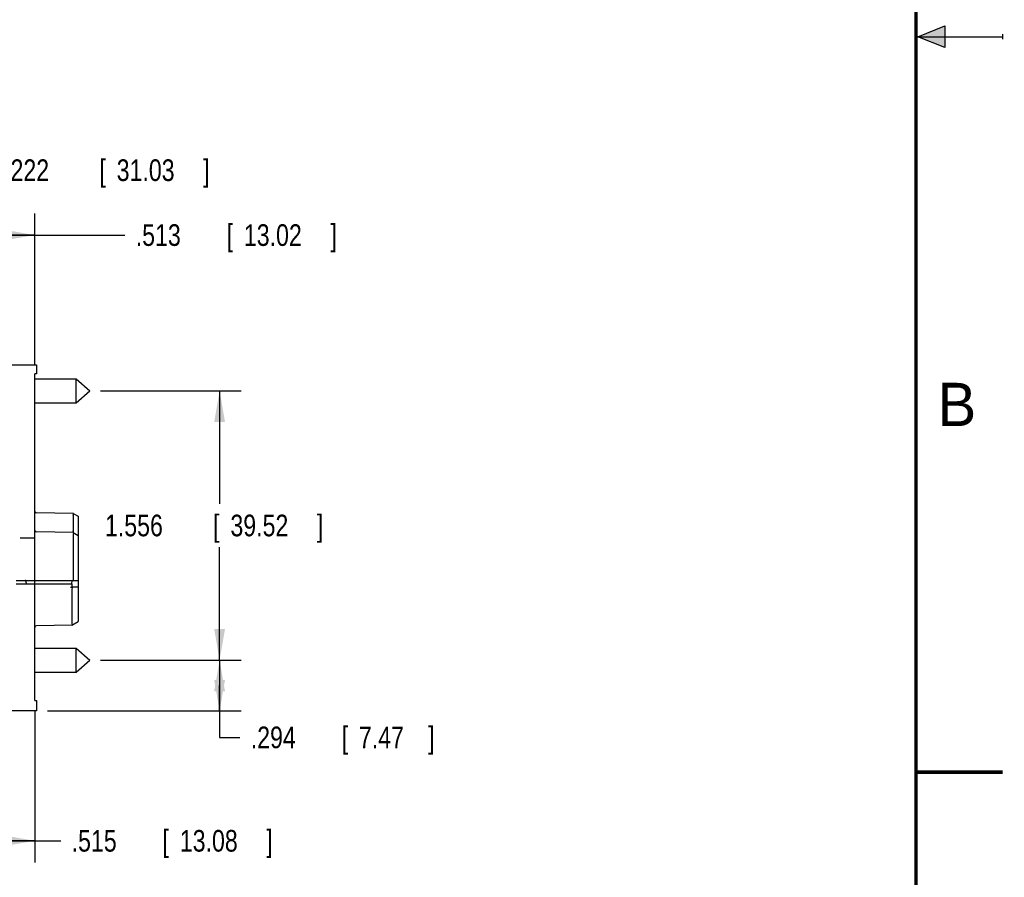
# Model space of a CAD drawing. Header units: inches. Extents: x 0 to 22, y 0 to 17.
# Tile 31 of 41: x 16.3 to 22, y 3.6 to 8.6. Entities that reach past the tile are written whole.
import ezdxf

# ---------------------------------------------------------------- set-up
doc = ezdxf.new("R2010")
doc.units = ezdxf.units.IN
doc.header["$LTSCALE"] = 1.21
doc.header["$MEASUREMENT"] = 0
doc.layers.get('0').update_dxf_attribs({"linetype": 'CONTINUOUS'})
doc.layers.add('DIMENSIONS', color=7, linetype='CONTINUOUS')
doc.styles.get("Standard").update_dxf_attribs({"font": 'txt', "width": 0.8})
doc.dimstyles.new('DIMSTYLE_1', dxfattribs={"dimtxt": 0.125, "dimasz": 0.18, "dimexe": 0.18, "dimexo": 0.0625, "dimgap": 0.09, "dimtad": 0, "dimtih": 1, "dimtoh": 1, "dimdec": 3, "dimzin": 4, "dimdsep": 46, "dimtxsty": 'STANDARD', "dimblk": '_FILLED', "dimblk1": '_FILLED', "dimblk2": '_FILLED', "dimcen": 0.09, "dimadec": 0, "dimazin": 0, "dimtp": 0.01, "dimtm": 0.01, "dimtfac": 1, "dimtdec": 3, "dimtofl": 0, "dimtmove": 0, "dimatfit": 3, "dimldrblk": '_FILLED', "dimfxl": 1, "dimtolj": 1, "dimtzin": 4, "dimarcsym": 0})

# ---------------------------------------------------------------- blocks, each defined once
blk = doc.blocks.new('_FILLED')
at = {"color": 0, "linetype": 'BYBLOCK'}
blk.add_solid([(0, 0), (-1, 0.174), (-1, -0.174)], dxfattribs=at)
blk = doc.blocks.new('*D0')
at = {"layer": 'DIMENSIONS', "color": 2, "linetype": 'CONTINUOUS'}
for p, q in [((16.7878, 6.4536), (17.6003, 6.4536)), ((17.4753, 6.4536), (17.4753, 5.8006)), ((17.4753, 4.8976), (17.4753, 5.5506)), ((16.7878, 4.8976), (17.6003, 4.8976))]:
    blk.add_line(p, q, dxfattribs=at)
at = {"layer": 'DIMENSIONS', "color": 2, "linetype": 'CONTINUOUS', "xscale": 0.18, "yscale": 0.18, "zscale": 0.18}
for p, rotation in [((17.4753, 6.4536), 90), ((17.4753, 4.8976), 270)]:
    blk.add_blockref('_FILLED', p, dxfattribs=dict(at, rotation=rotation))
at = {"layer": 'DIMENSIONS', "color": 2, "linetype": 'CONTINUOUS', "width": 0.8}
for s, p in [('[', (17.4378, 5.6131)), (']', (18.0378, 5.6131)), ('1.556', (16.8128, 5.6131)), ('39.52', (17.5378, 5.6131))]:
    blk.add_text(s, height=0.125, dxfattribs=at).set_placement(p)
blk = doc.blocks.new('*D4')
at = {"layer": 'DIMENSIONS', "color": 2, "linetype": 'CONTINUOUS'}
for p, q in [((15.8947, 6.2611), (15.8947, 7.4786)), ((16.4073, 6.6082), (16.4073, 7.4786)), ((15.8947, 7.3536), (16.151, 7.3536)), ((16.4073, 7.3536), (16.151, 7.3536)), ((16.151, 7.3536), (16.9281, 7.3536))]:
    blk.add_line(p, q, dxfattribs=at)
at = {"layer": 'DIMENSIONS', "color": 2, "linetype": 'CONTINUOUS', "xscale": 0.18, "yscale": 0.18, "zscale": 0.18, "rotation": 180}
blk.add_blockref('_FILLED', (15.8947, 7.3536), dxfattribs=at)
at = {"layer": 'DIMENSIONS', "color": 2, "linetype": 'CONTINUOUS', "xscale": 0.18, "yscale": 0.18, "zscale": 0.18}
blk.add_blockref('_FILLED', (16.4073, 7.3536), dxfattribs=at)
at = {"layer": 'DIMENSIONS', "color": 2, "linetype": 'CONTINUOUS', "width": 0.8}
for s, p in [('.513', (16.9906, 7.2911)), ('[', (17.5156, 7.2911)), ('13.02', (17.6156, 7.2911)), (']', (18.1156, 7.2911))]:
    blk.add_text(s, height=0.125, dxfattribs=at).set_placement(p)
blk = doc.blocks.new('*D5')
at = {"layer": 'DIMENSIONS', "color": 2, "linetype": 'CONTINUOUS'}
for p, q in [((14.6729, 6.2611), (14.6729, 7.8536)), ((15.8947, 6.2611), (15.8947, 7.8536)), ((14.6729, 7.7286), (15.2838, 7.7286)), ((15.8947, 7.7286), (15.2838, 7.7286)), ((15.2838, 7.7286), (16.093, 7.7286))]:
    blk.add_line(p, q, dxfattribs=at)
at = {"layer": 'DIMENSIONS', "color": 2, "linetype": 'CONTINUOUS', "xscale": 0.18, "yscale": 0.18, "zscale": 0.18, "rotation": 180}
blk.add_blockref('_FILLED', (14.6729, 7.7286), dxfattribs=at)
at = {"layer": 'DIMENSIONS', "color": 2, "linetype": 'CONTINUOUS', "xscale": 0.18, "yscale": 0.18, "zscale": 0.18}
blk.add_blockref('_FILLED', (15.8947, 7.7286), dxfattribs=at)
at = {"layer": 'DIMENSIONS', "color": 2, "linetype": 'CONTINUOUS', "width": 0.8}
for s, p in [('[', (16.7805, 7.6661)), (']', (17.3805, 7.6661)), ('1.222', (16.1555, 7.6661)), ('31.03', (16.8805, 7.6661))]:
    blk.add_text(s, height=0.125, dxfattribs=at).set_placement(p)
blk = doc.blocks.new('*D10')
at = {"layer": 'DIMENSIONS', "color": 2, "linetype": 'CONTINUOUS'}
for p, q in [((15.8925, 5.158), (15.8925, 3.7286)), ((16.4073, 4.6011), (16.4073, 3.7286)), ((15.8925, 3.8536), (16.1499, 3.8536)), ((16.4073, 3.8536), (16.1499, 3.8536)), ((16.1499, 3.8536), (16.5578, 3.8536))]:
    blk.add_line(p, q, dxfattribs=at)
at = {"layer": 'DIMENSIONS', "color": 2, "linetype": 'CONTINUOUS', "xscale": 0.18, "yscale": 0.18, "zscale": 0.18, "rotation": 180}
blk.add_blockref('_FILLED', (15.8925, 3.8536), dxfattribs=at)
at = {"layer": 'DIMENSIONS', "color": 2, "linetype": 'CONTINUOUS', "xscale": 0.18, "yscale": 0.18, "zscale": 0.18}
blk.add_blockref('_FILLED', (16.4073, 3.8536), dxfattribs=at)
at = {"layer": 'DIMENSIONS', "color": 2, "linetype": 'CONTINUOUS', "width": 0.8}
for s, p in [('[', (17.1453, 3.7911)), (']', (17.7453, 3.7911)), ('.515', (16.6203, 3.7911)), ('13.08', (17.2453, 3.7911))]:
    blk.add_text(s, height=0.125, dxfattribs=at).set_placement(p)
blk = doc.blocks.new('*D12')
at = {"layer": 'DIMENSIONS', "color": 2, "linetype": 'CONTINUOUS'}
for p, q in [((16.7878, 4.8976), (17.6003, 4.8976)), ((17.4753, 4.8976), (17.4753, 4.7506)), ((17.4753, 4.6036), (17.4753, 4.7506)), ((17.4753, 4.7506), (17.4753, 4.4511)), ((16.4798, 4.6036), (17.6003, 4.6036)), ((17.4753, 4.4511), (17.5928, 4.4511))]:
    blk.add_line(p, q, dxfattribs=at)
at = {"layer": 'DIMENSIONS', "color": 2, "linetype": 'CONTINUOUS', "xscale": 0.18, "yscale": 0.18, "zscale": 0.18}
for p, rotation in [((17.4753, 4.8976), 90), ((17.4753, 4.6036), 270)]:
    blk.add_blockref('_FILLED', p, dxfattribs=dict(at, rotation=rotation))
at = {"layer": 'DIMENSIONS', "color": 2, "linetype": 'CONTINUOUS', "width": 0.8}
for s, p in [('.294', (17.6553, 4.3886)), ('[', (18.1803, 4.3886)), ('7.47', (18.2803, 4.3886)), (']', (18.6803, 4.3886))]:
    blk.add_text(s, height=0.125, dxfattribs=at).set_placement(p)

msp = doc.modelspace()

# ---------------------------------------------------------------- hatches: boundary and pattern name
at = {"linetype": 'CONTINUOUS'}
msp.add_hatch(color=2, dxfattribs=at).paths.add_polyline_path([(21.6663, 8.5625), (21.6663, 8.4375), (21.51, 8.5)])

# ---------------------------------------------------------------- linework, layer by layer
at = {"color": 2, "linetype": 'CONTINUOUS'}
for p, q in [((21.51, 8.5), (21.6663, 8.5625)), ((21.6663, 8.5625), (21.6663, 8.4375)), ((21.51, 8.5), (22, 8.5)), ((21.6663, 8.4375), (21.51, 8.5)), ((22, 8.515), (22, 8.485))]:
    msp.add_line(p, q, dxfattribs=at)
at = {"color": 7, "linetype": 'CONTINUOUS'}
for p, q in [((13.8428, 6.6036), (16.4173, 6.6036)), ((16.4173, 6.6036), (16.4173, 6.552)), ((16.4173, 6.552), (16.4073, 6.5516)), ((16.4073, 4.6636), (16.4073, 6.5516)), ((16.4073, 6.5226), (16.646, 6.5226)), ((16.646, 6.3846), (16.646, 6.5226)), ((16.646, 6.5226), (16.7253, 6.4536)), ((16.646, 6.3846), (16.7253, 6.4536)), ((16.4073, 6.3846), (16.646, 6.3846)), ((16.6294, 5.7447), (16.4172, 5.7484)), ((16.6294, 5.7447), (16.6573, 5.7286)), ((16.6294, 5.7347), (16.6294, 5.6447)), ((16.6573, 5.7286), (16.6573, 5.1206)), ((16.6294, 5.6347), (16.4172, 5.6384)), ((16.6294, 5.6347), (16.6573, 5.6186)), ((16.3421, 5.6036), (16.4073, 5.6036)), ((16.6294, 5.6247), (16.6294, 5.3586)), ((16.3003, 5.3586), (16.6573, 5.3586)), ((16.3576, 5.3435), (16.3574, 5.3537)), ((16.6222, 5.3386), (16.6227, 5.3586)), ((16.3003, 5.3386), (16.6227, 5.3386)), ((16.3583, 5.341), (16.3584, 5.3386)), ((16.6129, 5.3186), (16.622, 5.3186)), ((16.6573, 5.3186), (16.6224, 5.3186)), ((16.6227, 5.3186), (16.6227, 5.3386)), ((16.6216, 5.1), (16.4172, 5.0964)), ((16.6216, 5.1), (16.6573, 5.1206)), ((16.4073, 4.9666), (16.646, 4.9666)), ((16.646, 4.9666), (16.7253, 4.8976)), ((16.646, 4.8286), (16.646, 4.9666)), ((16.646, 4.8286), (16.7253, 4.8976)), ((16.4073, 4.8286), (16.646, 4.8286)), ((16.4073, 4.6636), (16.4173, 4.6636)), ((16.4173, 4.6636), (16.4173, 4.6036)), ((16.4173, 4.6036), (13.8428, 4.6036))]:
    msp.add_line(p, q, dxfattribs=at)
at = {"color": 7, "linetype": 'CONTINUOUS', "const_width": 0.02}
for points in [[(21.5, 0.5), (21.5, 16.5)], [(22, 4.25), (21.5, 4.25)]]:
    msp.add_lwpolyline(points, dxfattribs=at)
at = {"color": 7, "linetype": 'CONTINUOUS'}
for centre, radius, start, end in [((16.4173, 5.7584), 0.01, 179.9996, 269), ((16.4173, 5.6484), 0.01, 179.9996, 269), ((16.3524, 5.3536), 0.005, 1, 90), ((16.3626, 5.3436), 0.005, 181, 240.3333), ((16.4173, 5.0864), 0.01, 91, 180)]:
    msp.add_arc(centre, radius, start, end, dxfattribs=at)
for points, knots in [([(16.6295, 5.736), (16.6295, 5.7358), (16.6295, 5.7355), (16.6294, 5.7351), (16.6294, 5.7348), (16.6294, 5.7347)], [0, 0, 0, 0, 0.338368, 0.670488, 1, 1, 1, 1]), ([(16.6295, 5.736), (16.6296, 5.7363), (16.6298, 5.737), (16.63, 5.7381), (16.6301, 5.7391), (16.6302, 5.74), (16.6303, 5.7409), (16.6303, 5.7417), (16.6303, 5.7425), (16.6302, 5.7431), (16.6301, 5.7436), (16.63, 5.7441), (16.6298, 5.7444), (16.6296, 5.7446), (16.6295, 5.7446)], [0, 0, 0, 0, 0.124518, 0.245007, 0.359553, 0.466506, 0.565749, 0.65701, 0.738885, 0.810375, 0.87172, 0.923297, 0.965426, 1, 1, 1, 1]), ([(16.6293, 5.6434), (16.6292, 5.6431), (16.629, 5.6424), (16.6288, 5.6413), (16.6287, 5.6403), (16.6286, 5.6394), (16.6285, 5.6385), (16.6285, 5.6377), (16.6285, 5.6369), (16.6286, 5.6363), (16.6287, 5.6358), (16.6288, 5.6353), (16.629, 5.635), (16.6292, 5.6348), (16.6293, 5.6348)], [0, 0, 0, 0, 0.124518, 0.245007, 0.359553, 0.466506, 0.565749, 0.65701, 0.738885, 0.810375, 0.87172, 0.923297, 0.965426, 1, 1, 1, 1]), ([(16.6293, 5.6434), (16.6293, 5.6436), (16.6293, 5.6439), (16.6294, 5.6443), (16.6294, 5.6446), (16.6294, 5.6447)], [0, 0, 0, 0, 0.338368, 0.670488, 1, 1, 1, 1]), ([(16.6295, 5.6346), (16.6296, 5.6346), (16.6298, 5.6344), (16.63, 5.6341), (16.6301, 5.6336), (16.6302, 5.6331), (16.6303, 5.6325), (16.6303, 5.6317), (16.6303, 5.6309), (16.6302, 5.63), (16.6301, 5.6291), (16.63, 5.6281), (16.6298, 5.627), (16.6296, 5.6263), (16.6295, 5.626)], [0, 0, 0, 0, 0.034574, 0.076703, 0.12828, 0.189625, 0.261115, 0.34299, 0.434251, 0.533494, 0.640447, 0.754993, 0.875482, 1, 1, 1, 1]), ([(16.3221, 5.6036), (16.3222, 5.6036), (16.3224, 5.6036), (16.3227, 5.6036), (16.3233, 5.6036), (16.324, 5.6036), (16.3248, 5.6036), (16.3259, 5.6036), (16.327, 5.6036), (16.3283, 5.6036), (16.3298, 5.6036), (16.3313, 5.6036), (16.333, 5.6036), (16.3347, 5.6036), (16.3365, 5.6036), (16.3383, 5.6036), (16.3402, 5.6036), (16.3414, 5.6036), (16.3421, 5.6036)], [0, 0, 0, 0, 0.009441, 0.02777, 0.054836, 0.090436, 0.134202, 0.185723, 0.244734, 0.31047, 0.382403, 0.460004, 0.542277, 0.628822, 0.718711, 0.810961, 0.905127, 1, 1, 1, 1]), ([(16.6295, 5.626), (16.6295, 5.6258), (16.6295, 5.6255), (16.6294, 5.6251), (16.6294, 5.6248), (16.6294, 5.6247)], [0, 0, 0, 0, 0.338368, 0.670488, 1, 1, 1, 1]), ([(16.6224, 5.3186), (16.622, 5.2975), (16.6215, 5.2534), (16.6217, 5.1838), (16.6216, 5.1353), (16.6216, 5.11)], [0, 0, 0, 0, 0.302586, 0.634857, 1, 1, 1, 1]), ([(16.6216, 5.11), (16.6216, 5.1098), (16.6216, 5.1095), (16.6217, 5.1091), (16.6217, 5.1088), (16.6218, 5.1087)], [0, 0, 0, 0, 0.329512, 0.661632, 1, 1, 1, 1]), ([(16.6218, 5.1087), (16.6218, 5.1083), (16.622, 5.1076), (16.6222, 5.1066), (16.6223, 5.1056), (16.6224, 5.1046), (16.6225, 5.1037), (16.6225, 5.1029), (16.6225, 5.1022), (16.6225, 5.1016), (16.6223, 5.101), (16.6222, 5.1006), (16.622, 5.1003), (16.6218, 5.1001), (16.6218, 5.1)], [0, 0, 0, 0, 0.124518, 0.245007, 0.359553, 0.466506, 0.565749, 0.65701, 0.738885, 0.810375, 0.87172, 0.923297, 0.965426, 1, 1, 1, 1])]:
    msp.add_open_spline(points, degree=3, knots=knots, dxfattribs=at)

# ---------------------------------------------------------------- texts
at = {"color": 2, "linetype": 'CONTINUOUS'}
msp.add_text('B', height=0.25, dxfattribs=at).set_placement((21.625, 6.25))

# ---------------------------------------------------------------- dimensions: what is measured, and where the dimension line sits
at = {"layer": 'DIMENSIONS', "color": 2, "linetype": 'CONTINUOUS'}
for base, p1, p2, angle, picture, middle in [((14.6729, 7.7286), (15.8947, 6.2611), (14.6729, 6.2611), 180, '*D5', (16.818, 7.7286)), ((15.8947, 7.3536), (16.4073, 6.6082), (15.8947, 6.2611), 180, '*D4', (17.6031, 7.3536)), ((17.4753, 6.4536), (16.7878, 4.8976), (16.7878, 6.4536), 90, '*D0', (17.4753, 5.6756)), ((15.8925, 3.8536), (16.4073, 4.6011), (15.8925, 5.158), 180, '*D10', (17.2328, 3.8536)), ((17.4753, 4.8976), (16.4798, 4.6036), (16.7878, 4.8976), 90, '*D12', (18.2178, 4.4511))]:
    dim = msp.add_linear_dim(base=base, p1=p1, p2=p2, angle=angle, dimstyle='DIMSTYLE_1', dxfattribs=at)
    dim.commit()
    dim.dimension.update_dxf_attribs({"geometry": picture, "text_midpoint": middle, "dimtype": 160})

doc.saveas('drawing.dxf')
